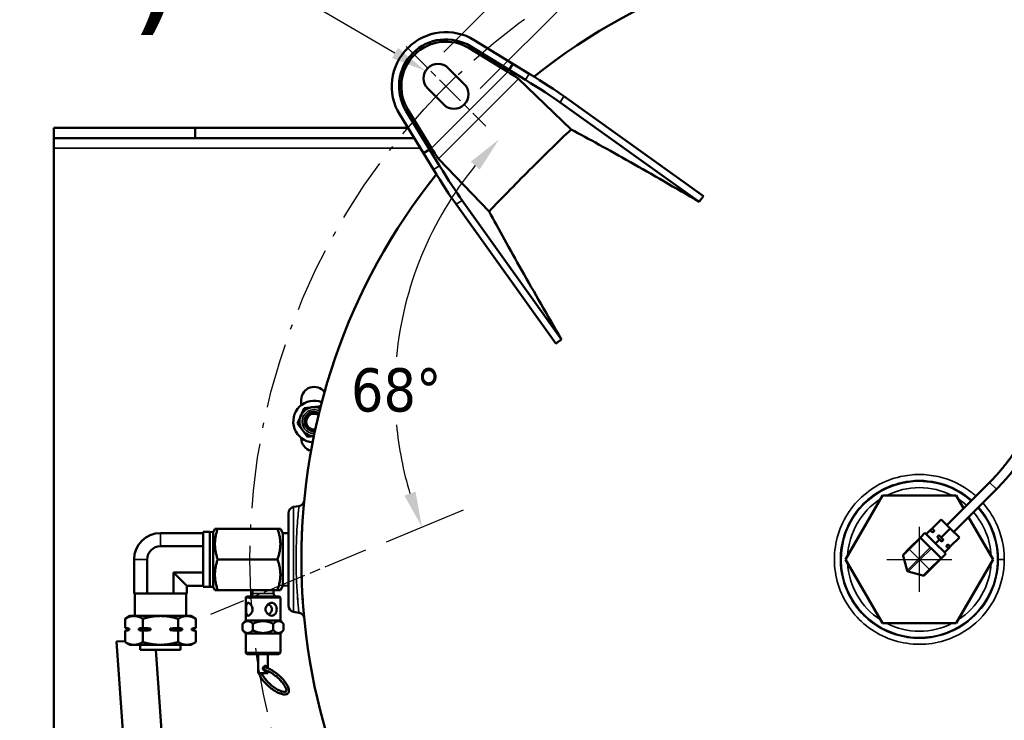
# Model space of a CAD drawing. Header units: inches. Extents: x 1 to 237, y 4 to 150.
# Tile 9 of 148: x 31 to 50, y 24 to 38. Entities that reach past the tile are written whole.
import ezdxf

# ---------------------------------------------------------------- set-up
doc = ezdxf.new("R2010")
doc.units = ezdxf.units.IN
doc.header["$LTSCALE"] = 7
doc.header["$MEASUREMENT"] = 0
doc.linetypes.add('CHAIN', pattern=[0.7087, 0.4724, -0.0591, 0.1181, -0.0591])
doc.linetypes.add('DASH_DOT', pattern=[0.37, 0.24, -0.06, 0.01, -0.06])
for name, color, linetype, lineweight in [('Centerline (ANSI)', 7, 'Continuous', 25), ('Dimension (ANSI)', 7, 'Continuous', 25), ('Sketch Geometry (ANSI)', 7, 'Continuous', 25), ('Visible (ANSI)', 7, 'Continuous', 50), ('Visible Narrow (ANSI)', 7, 'Continuous', 35)]:
    doc.layers.add(name, color=color, linetype=linetype, lineweight=lineweight)
doc.styles.add('Dimension Text', font='tahoma.ttf')
doc.styles.add('Note Text (ANSI)', font='tahoma.ttf')
doc.dimstyles.new('Default (ANSI)', dxfattribs={"dimscale": 7, "dimtxt": 0.12, "dimasz": 0.098425, "dimexe": 0.125, "dimexo": 0.0625, "dimgap": 0.031496, "dimtad": 0, "dimtih": 1, "dimtoh": 1, "dimrnd": 1e-08, "dimzin": 4, "dimdsep": 46, "dimtxsty": 'Note Text (ANSI)', "dimcen": 0.09, "dimdle": 0.393701, "dimclrd": 256, "dimclre": 256, "dimclrt": 256, "dimadec": 0, "dimazin": 1, "dimtfac": 1, "dimtofl": 0, "dimtmove": 0, "dimatfit": 3, "dimfxl": 1, "dimtolj": 1, "dimtzin": 4, "dimlwd": -1, "dimlwe": -1, "dimarcsym": 0})
doc.dimstyles.new('Dual Dimension', dxfattribs={"dimscale": 7, "dimtxt": 0.12, "dimasz": 0.098425, "dimexe": 0.125, "dimexo": 0.0625, "dimgap": 0.031496, "dimtad": 0, "dimtih": 1, "dimtoh": 1, "dimrnd": 1e-08, "dimzin": 4, "dimdsep": 46, "dimtxsty": 'Dimension Text', "dimcen": 0.09, "dimdle": 0.393701, "dimclrd": 256, "dimclre": 256, "dimclrt": 256, "dimadec": 0, "dimazin": 1, "dimtfac": 1, "dimtofl": 0, "dimtmove": 0, "dimatfit": 3, "dimfxl": 1, "dimtolj": 1, "dimtzin": 4, "dimlwd": -1, "dimlwe": -1, "dimarcsym": 0})

# ---------------------------------------------------------------- blocks, each defined once
blk = doc.blocks.new('*D11')
at = {"layer": 'Defpoints', "color": 0, "transparency": 16777216}
for p in [(38.61, 37.233), (38.915, 33.187), (45.301, 30.542), (37.822, 27.444)]:
    blk.add_point(p, dxfattribs=at)
at = {"layer": 'Dimension (ANSI)', "transparency": 16777216}
blk.add_line((38.227, 27.611), (39.723, 28.231), dxfattribs=at)
for start, end in [(140.7133, 174.5238), (185.4762, 196.7867)]:
    blk.add_arc((45.301, 30.542), 6.912, start, end, dxfattribs=at)
for points in [[(39.866, 34.996), (40.036, 34.842), (40.413, 35.429)], [(38.792, 28.584), (38.575, 28.507), (38.915, 27.897)]]:
    blk.add_solid(points, dxfattribs=at)
at = {"layer": 'Dimension (ANSI)', "transparency": 16777216, "insert": (37.539, 30.981), "char_height": 0.84, "attachment_point": 1, "style": 'Note Text (ANSI)'}
blk.add_mtext('\\A1;68°', dxfattribs=at)
blk = doc.blocks.new('*D12')
at = {"layer": 'Defpoints', "color": 0, "transparency": 16777216}
for p in [(54.601, 38.787), (42.549, 15.749)]:
    blk.add_point(p, dxfattribs=at)
at = {"layer": 'Dimension (ANSI)', "transparency": 16777216}
for p, q in [((58.296, 45.849), (54.921, 39.397)), ((59.057, 45.849), (58.296, 45.849)), ((48.575, 26.638), (48.575, 27.898)), ((47.945, 27.268), (49.205, 27.268))]:
    blk.add_line(p, q, dxfattribs=at)
blk.add_solid([(54.819, 39.45), (55.023, 39.344), (54.601, 38.787)], dxfattribs=at)
at = {"layer": 'Dimension (ANSI)', "transparency": 16777216, "insert": (63.285, 45.849), "char_height": 0.84, "attachment_point": 5, "style": 'Dimension Text'}
blk.add_mtext('\\A1;{\\H3.0x;(}\\S∅26.00^ ∅660.4 mm;{\\H3.0x;)}', dxfattribs=at)
blk = doc.blocks.new('*D13')
at = {"layer": 'Defpoints', "color": 0, "transparency": 16777216}
for p in [(48.035, 45.819), (39.029, 36.814), (39.736, 36.106)]:
    blk.add_point(p, dxfattribs=at)
at = {"layer": 'Dimension (ANSI)', "transparency": 16777216}
for p, q in [((47.061, 46.794), (46.372, 46.794)), ((47.548, 46.306), (47.061, 46.794)), ((39.339, 37.123), (48.654, 46.438)), ((40.046, 36.416), (49.361, 45.731)), ((49.229, 44.625), (49.716, 44.138))]:
    blk.add_line(p, q, dxfattribs=at)
for points in [[(47.629, 46.388), (47.467, 46.225), (48.035, 45.819)], [(49.31, 44.706), (49.148, 44.544), (48.742, 45.112)]]:
    blk.add_solid(points, dxfattribs=at)
at = {"layer": 'Dimension (ANSI)', "transparency": 16777216, "insert": (42.779, 46.794), "char_height": 0.84, "attachment_point": 5, "style": 'Dimension Text'}
blk.add_mtext('\\A1;{\\H3.0x;(}\\S1.00^ 25.4 mm;{\\H3.0x;)}', dxfattribs=at)
blk = doc.blocks.new('*D14')
at = {"layer": 'Defpoints', "color": 0, "transparency": 16777216}
for p in [(38.986, 36.758), (39.228, 36.615)]:
    blk.add_point(p, dxfattribs=at)
at = {"layer": 'Dimension (ANSI)', "transparency": 16777216}
for p, q in [((34.589, 38.945), (35.278, 38.945)), ((35.278, 38.945), (38.392, 37.108))]:
    blk.add_line(p, q, dxfattribs=at)
blk.add_solid([(38.451, 37.206), (38.334, 37.009), (38.986, 36.758)], dxfattribs=at)
at = {"layer": 'Dimension (ANSI)', "transparency": 16777216, "insert": (30.965, 38.945), "char_height": 0.84, "attachment_point": 5, "style": 'Dimension Text'}
blk.add_mtext('\\A1;{\\H3.0x;(}\\SR.28^ R7.2 mm;{\\H3.0x;)}', dxfattribs=at)

msp = doc.modelspace()

# ---------------------------------------------------------------- linework, layer by layer
at = {"layer": 'Centerline (ANSI)', "linetype": 'CHAIN', "ltscale": 0.173462}
msp.add_line((38.6096, 37.2333), (40.156, 35.6868), dxfattribs=at)
at = {"layer": 'Centerline (ANSI)', "linetype": 'CHAIN', "ltscale": 0.258527}
msp.add_line((37.8224, 27.444), (34.8116, 26.1968), dxfattribs=at)
at = {"layer": 'Sketch Geometry (ANSI)'}
msp.add_line((39.5819, 36.6591), (39.1838, 36.261), dxfattribs=at)
at = {"layer": 'Sketch Geometry (ANSI)', "linetype": 'DASH_DOT', "ltscale": 0.750886}
msp.add_circle((48.5752, 27.2676), 13, dxfattribs=at)
at = {"layer": 'Visible (ANSI)'}
for p, q in [((39.9327, 37.3574), (40.683, 36.8976)), ((39.836, 37.1996), (40.5844, 36.741)), ((39.8596, 37.238), (40.6099, 36.7782)), ((39.4274, 36.8136), (39.7364, 36.5046)), ((40.683, 36.8976), (40.6099, 36.7782)), ((40.9255, 36.5848), (40.6099, 36.7782)), ((40.9985, 36.7038), (40.6828, 36.8972)), ((40.79, 36.6033), (41.8133, 35.622)), ((39.3383, 36.1065), (39.0293, 36.4155)), ((44.3003, 34.2165), (41.6004, 36.1462)), ((44.3837, 34.3281), (41.6734, 36.2653)), ((38.6049, 35.9833), (39.0647, 35.233)), ((39.1019, 35.2585), (38.6433, 36.0069)), ((38.4855, 35.9102), (38.9453, 35.1598)), ((34.5117, 35.6504), (31.7642, 35.6504)), ((31.7642, 35.6504), (31.7642, 35.4535)), ((38.6447, 35.6504), (34.5117, 35.6504)), ((34.5117, 35.4535), (34.5117, 35.6504)), ((31.7642, 35.2567), (31.7642, 35.4535)), ((31.7642, 35.4535), (34.5117, 35.4535)), ((38.7653, 35.4535), (34.5117, 35.4535)), ((31.7642, 19.7786), (31.7642, 35.2567)), ((38.9453, 35.1598), (39.0647, 35.233)), ((39.2581, 34.9173), (39.0647, 35.233)), ((39.1391, 34.8444), (38.9456, 35.16)), ((39.2396, 35.0529), (40.2209, 34.0296)), ((41.6264, 31.5425), (39.6966, 34.2424)), ((41.5148, 31.4592), (39.5776, 34.1695)), ((36.5726, 30.2642), (36.5726, 30.3699)), ((36.7918, 30.2258), (36.6298, 30.2083)), ((36.9499, 30.243), (36.7918, 30.2258)), ((36.564, 30.0592), (36.4982, 29.9101)), ((36.6298, 30.2083), (36.564, 30.0592)), ((36.4982, 29.9101), (36.5944, 29.7786)), ((36.5944, 29.7786), (36.6906, 29.6471)), ((36.6906, 29.6471), (36.8162, 29.6607)), ((36.5726, 29.6199), (36.5726, 29.6263)), ((49.1098, 27.9352), (49.938, 28.7634)), ((47.8593, 28.5076), (47.1434, 27.2676)), ((49.2911, 28.5076), (47.8593, 28.5076)), ((49.2427, 27.8022), (50.071, 28.6305)), ((49.4343, 28.2597), (49.2911, 28.5076)), ((36.4247, 28.2859), (36.5275, 28.304)), ((36.3214, 26.3725), (36.3214, 28.1628)), ((48.9995, 28.0455), (48.8227, 27.8687)), ((49.1763, 27.8687), (48.9995, 28.0455)), ((50.007, 27.2676), (49.5316, 28.0911)), ((34.6674, 27.7786), (33.8374, 27.7786)), ((34.6674, 26.7354), (34.6674, 27.7999)), ((34.8, 27.7999), (34.6674, 27.7999)), ((34.8, 27.7999), (34.8, 26.7354)), ((34.8587, 27.7981), (34.8, 27.7999)), ((34.8587, 27.7981), (34.896, 27.8626)), ((34.8587, 27.7981), (34.8587, 26.7372)), ((34.9491, 27.8626), (34.896, 27.8626)), ((34.9491, 27.8626), (36.1131, 27.8626)), ((36.1131, 27.8626), (36.1663, 27.8626)), ((36.2144, 27.7793), (36.1663, 27.8626)), ((36.2144, 27.7793), (36.2144, 26.756)), ((36.3214, 27.7755), (36.2144, 27.7793)), ((48.5954, 27.693), (48.6838, 27.7814)), ((48.6838, 27.7814), (48.7096, 27.7556)), ((48.7873, 27.8333), (48.7096, 27.7556)), ((48.7123, 27.7529), (48.7096, 27.7556)), ((48.7123, 27.7529), (48.8836, 27.5815)), ((48.7873, 27.8333), (48.7944, 27.8404)), ((48.8133, 27.8074), (48.7873, 27.8333)), ((48.7944, 27.8404), (48.8156, 27.8616)), ((48.8156, 27.8616), (48.8227, 27.8687)), ((48.8486, 27.8427), (48.8227, 27.8687)), ((48.8391, 27.7957), (48.8603, 27.817)), ((48.9265, 27.7083), (48.9477, 27.7295)), ((49.1763, 27.8687), (48.9995, 27.6919)), ((49.353, 27.6919), (49.1763, 27.8687)), ((48.5954, 27.693), (48.3726, 27.4702)), ((48.5954, 27.693), (48.606, 27.6824)), ((48.6967, 27.5917), (48.606, 27.6824)), ((48.7873, 27.501), (48.6967, 27.5917)), ((48.8863, 27.5788), (48.8836, 27.5815)), ((48.9641, 27.6566), (48.8863, 27.5788)), ((48.889, 27.5761), (48.8863, 27.5788)), ((48.889, 27.5761), (49.0604, 27.4047)), ((48.9641, 27.6566), (48.9382, 27.6825)), ((48.9901, 27.6306), (48.9641, 27.6566)), ((48.9995, 27.6919), (48.9735, 27.7178)), ((49.0254, 27.666), (48.9995, 27.6919)), ((49.0158, 27.619), (49.0371, 27.6402)), ((49.1033, 27.5315), (49.1245, 27.5527)), ((49.1763, 27.5151), (49.1503, 27.5411)), ((49.353, 27.6919), (49.1763, 27.5151)), ((34.6674, 27.5231), (33.8374, 27.5231)), ((48.3726, 27.4702), (48.2679, 27.3655)), ((48.7873, 27.501), (48.8086, 27.4798)), ((48.8992, 27.3891), (48.8086, 27.4798)), ((48.9899, 27.2984), (48.8992, 27.3891)), ((49.0005, 27.2878), (49.0889, 27.3762)), ((49.0631, 27.402), (49.0604, 27.4047)), ((49.1409, 27.4798), (49.0631, 27.402)), ((49.0631, 27.402), (49.0889, 27.3762)), ((49.1409, 27.4798), (49.115, 27.5057)), ((49.148, 27.4869), (49.1409, 27.4798)), ((49.148, 27.4869), (49.1692, 27.5081)), ((49.1763, 27.5151), (49.1692, 27.5081)), ((33.3265, 27.2676), (33.3265, 26.6036)), ((33.5819, 27.2676), (33.5819, 26.6036)), ((34.9491, 27.2676), (36.1131, 27.2676)), ((47.1434, 27.2676), (47.8593, 26.0276)), ((48.2601, 27.3365), (48.3368, 27.0505)), ((49.0005, 27.2878), (48.7778, 27.0651)), ((48.9899, 27.2984), (49.0005, 27.2878)), ((49.2911, 26.0276), (50.007, 27.2676)), ((34.0929, 27.0122), (34.3484, 26.7567)), ((34.0929, 27.0122), (34.0929, 26.6036)), ((34.6674, 27.0122), (34.0929, 27.0122)), ((48.358, 27.0292), (48.6441, 26.9526)), ((48.7778, 27.0651), (48.6731, 26.9603)), ((33.3378, 26.6036), (33.3265, 26.6036)), ((33.3374, 26.1676), (33.3374, 26.6036)), ((33.3378, 26.6036), (33.5706, 26.6036)), ((33.5819, 26.6036), (33.5706, 26.6036)), ((33.6046, 26.6036), (33.5819, 26.6036)), ((33.6046, 26.6036), (34.0702, 26.6036)), ((34.0929, 26.6036), (34.0702, 26.6036)), ((34.1042, 26.6036), (34.0929, 26.6036)), ((34.1042, 26.6036), (34.337, 26.6036)), ((34.3484, 26.6036), (34.337, 26.6036)), ((34.3374, 26.1676), (34.3374, 26.6036)), ((34.3484, 26.7567), (34.3484, 26.6036)), ((34.6674, 26.7567), (34.3484, 26.7567)), ((34.8, 26.7354), (34.6674, 26.7354)), ((34.8587, 26.7372), (34.8, 26.7354)), ((34.8587, 26.7372), (34.896, 26.6726)), ((34.896, 26.6726), (34.9491, 26.6726)), ((34.9491, 26.6726), (36.1131, 26.6726)), ((35.6286, 26.6076), (35.6286, 26.6726)), ((36.0336, 26.6076), (36.0336, 26.6726)), ((36.1663, 26.6726), (36.1131, 26.6726)), ((36.2144, 26.756), (36.1663, 26.6726)), ((36.3214, 26.7598), (36.2144, 26.756)), ((35.4961, 26.5176), (35.4961, 26.0776)), ((36.1361, 26.5476), (35.5261, 26.5476)), ((36.1661, 26.5176), (36.1661, 26.0776)), ((36.4247, 26.2494), (36.5275, 26.2313)), ((33.2439, 26.1676), (33.1521, 26.1146)), ((33.1521, 25.9357), (33.1521, 26.1146)), ((33.3234, 26.1676), (33.2439, 26.1676)), ((33.8374, 26.1676), (33.3234, 26.1676)), ((33.4948, 25.9357), (33.4948, 26.1146)), ((34.3514, 26.1676), (33.8374, 26.1676)), ((34.1801, 25.9357), (34.1801, 26.1146)), ((34.4309, 26.1676), (34.3514, 26.1676)), ((34.4309, 26.1676), (34.5227, 26.1146)), ((34.5227, 25.9357), (34.5227, 26.1146)), ((35.4961, 26.0776), (35.4339, 26.0154)), ((35.4339, 26.0154), (35.4339, 25.8899)), ((35.4961, 26.0776), (36.1661, 26.0776)), ((35.6325, 26.0154), (35.6325, 25.8899)), ((36.0297, 26.0154), (36.0297, 25.8899)), ((36.1661, 26.0776), (36.2283, 26.0154)), ((36.2283, 26.0154), (36.2283, 25.8899)), ((47.8593, 26.0276), (49.2911, 26.0276)), ((33.2142, 25.9248), (33.1521, 25.9357)), ((33.2142, 25.8916), (33.1521, 25.8806)), ((33.1521, 25.6607), (33.1521, 25.8806)), ((33.2142, 25.9248), (33.2284, 25.9248)), ((33.2142, 25.9248), (33.2142, 25.8916)), ((33.2142, 25.8916), (33.2284, 25.8916)), ((33.2284, 25.9248), (33.2284, 25.8916)), ((33.4184, 25.9248), (33.6474, 25.9248)), ((33.4184, 25.8916), (33.4184, 25.9248)), ((33.4184, 25.8916), (33.6474, 25.8916)), ((33.4948, 25.6607), (33.4948, 25.8806)), ((33.6474, 25.9248), (33.6474, 25.8916)), ((34.0274, 25.9248), (34.2564, 25.9248)), ((34.0274, 25.8916), (34.0274, 25.9248)), ((34.0274, 25.8916), (34.2564, 25.8916)), ((34.1801, 25.6607), (34.1801, 25.8806)), ((34.2564, 25.9248), (34.2564, 25.8916)), ((34.4464, 25.9248), (34.4606, 25.9248)), ((34.4464, 25.8916), (34.4464, 25.9248)), ((34.4464, 25.8916), (34.4606, 25.8916)), ((34.4606, 25.9248), (34.5227, 25.9357)), ((34.4606, 25.9248), (34.4606, 25.8916)), ((34.4606, 25.8916), (34.5227, 25.8806)), ((34.5227, 25.6607), (34.5227, 25.8806)), ((35.4961, 25.8276), (35.4339, 25.8899)), ((35.4961, 25.8276), (36.1661, 25.8276)), ((35.4961, 25.8276), (35.4961, 25.4576)), ((36.1661, 25.8276), (36.2283, 25.8899)), ((36.1661, 25.8276), (36.1661, 25.4576)), ((33.1521, 25.6808), (32.9861, 25.6692)), ((33.6498, 16.1784), (32.9861, 25.6692)), ((33.2439, 25.6076), (33.1521, 25.6607)), ((34.4309, 25.6076), (34.5227, 25.6607)), ((33.2439, 25.6076), (33.3234, 25.6076)), ((33.3234, 25.6076), (33.8374, 25.6076)), ((33.4454, 25.6076), (33.4454, 25.5116)), ((34.2294, 25.5116), (33.4454, 25.5116)), ((34.3979, 16.2307), (33.7489, 25.5116)), ((33.8374, 25.6076), (34.3514, 25.6076)), ((34.2294, 25.6076), (34.2294, 25.5116)), ((34.3514, 25.6076), (34.4309, 25.6076)), ((35.5261, 25.4276), (36.1361, 25.4276)), ((35.7376, 25.4276), (35.7376, 25.0576)), ((35.9246, 25.4276), (35.9246, 25.1513)), ((35.7376, 25.0576), (35.9246, 25.0576)), ((35.9246, 25.0969), (35.9246, 25.0576))]:
    msp.add_line(p, q, dxfattribs=at)
for centre, radius, start, end in [((48.5752, 27.2676), 12, 51.40992, 128.59008), ((39.3828, 36.46), 1.0524, 58.5, 211.5), ((39.3828, 36.46), 0.9124, 58.5, 211.5), ((39.3828, 36.46), 0.8673, 58.5, 211.5), ((39.2283, 36.6145), 0.2815, 45, 225), ((39.5373, 36.3055), 0.2815, 225, 45), ((48.5752, 27.2676), 12, 141.40992, 218.59008), ((36.8226, 30.3699), 0.25, 36.39255, 180), ((36.8222, 29.9452), 0.405, 68.52386, 265.80782), ((36.8222, 29.9452), 0.2823, 65.44111, 268.89057), ((36.8222, 29.9452), 0.19, 60.16636, 274.16532), ((36.8222, 29.9452), 0.1875, 59.94519, 274.38649), ((36.8222, 29.9452), 0.1537, 56.18156, 278.15012), ((36.8226, 29.6199), 0.25, 180, 255.99507), ((36.4464, 28.1628), 0.125, 100, 180), ((33.8374, 27.2676), 0.511, 90, 180), ((33.8374, 27.2676), 0.2555, 90, 180), ((48.2891, 27.3443), 0.03, 135, 195), ((48.3658, 27.0582), 0.03, 195, 255), ((48.6519, 26.9816), 0.03, 255, 315), ((35.5686, 26.6076), 0.06, 270, 0), ((36.0936, 26.6076), 0.06, 180, 270), ((35.5261, 26.5176), 0.03, 90, 180), ((36.1361, 26.5176), 0.03, 0, 90), ((36.4464, 26.3725), 0.125, 180, 260), ((35.5261, 25.4576), 0.03, 180, 270), ((36.1361, 25.4576), 0.03, 270, 0)]:
    msp.add_arc(centre, radius, start, end, dxfattribs=at)
for centre, major_axis, ratio, start_param, end_param in [((40.5749, 36.7314), (0.2193, -0.1342), 0.0509521, 0.228921, 1.5585307), ((40.8982, 36.5401), (-0.8526, 0.5225), 0.052336, 3.7774311, 4.712389), ((40.9711, 36.6592), (0.8526, -0.5225), 0.052336, 0.6358384, 1.5707963), ((39.1114, 35.268), (0.1342, -0.2193), 0.0509521, 4.7246546, 6.0542643), ((39.1837, 34.8717), (-0.5225, 0.8526), 0.052336, 1.5707963, 2.5057542), ((39.3027, 34.9447), (0.5225, -0.8526), 0.052336, 4.712389, 5.6473469), ((35.8311, 26.2976), (0.1083, 0.1083), 0.5773503, 6.0213859, 6.2700202), ((35.8311, 26.2976), (-0.1083, 0.1083), 0.5773503, 3.1547578, 3.403392), ((35.8311, 26.2976), (-0.1708, 0), 0.7320508, 2.3561945, 3.9269908)]:
    msp.add_ellipse(centre, major_axis=major_axis, ratio=ratio, start_param=start_param, end_param=end_param, dxfattribs=at)
for points, knots in [([(41.8133, 35.622), (41.6895, 35.5041), (41.5661, 35.3851), (41.2973, 35.1232), (41.1519, 34.9796), (40.8632, 34.691), (40.7197, 34.5456), (40.4577, 34.2768), (40.3388, 34.1533), (40.2209, 34.0296)], [-5.7280764, -5.7280764, -5.7280764, -5.7280764, -4.4193554, -4.4193554, -2.8640387, -2.8640387, -1.308722, -1.308722, -0.000001, -0.000001, -0.000001, -0.000001]), ([(44.3003, 34.2165), (43.8365, 34.4872), (43.3848, 34.7477), (42.5419, 35.2249), (42.1539, 35.4399), (41.8133, 35.622)], [-8.8427152, -8.8427152, -8.8427152, -8.8427152, -4.4179407, -4.4179407, -0.000001, -0.000001, -0.000001, -0.000001]), ([(44.3837, 34.3281), (44.3697, 34.3095), (44.3558, 34.2909), (44.328, 34.2537), (44.3142, 34.2351), (44.3003, 34.2165)], [-0.35928768, -0.35928768, -0.35928768, -0.35928768, -0.17964434, -0.17964434, -0.000001, -0.000001, -0.000001, -0.000001]), ([(40.2209, 34.0296), (40.403, 33.689), (40.618, 33.301), (41.0952, 32.4581), (41.3557, 32.0064), (41.6264, 31.5425)], [0.000001, 0.000001, 0.000001, 0.000001, 4.417935, 4.417935, 8.8427152, 8.8427152, 8.8427152, 8.8427152]), ([(41.6264, 31.5425), (41.6077, 31.5287), (41.5891, 31.5148), (41.5519, 31.487), (41.5333, 31.4731), (41.5148, 31.4592)], [0.000001, 0.000001, 0.000001, 0.000001, 0.17964434, 0.17964434, 0.35928768, 0.35928768, 0.35928768, 0.35928768]), ([(49.938, 28.7634), (49.99, 28.8154), (50.0405, 28.8688), (50.1385, 28.9784), (50.186, 29.0346), (50.2777, 29.1495), (50.3219, 29.2082), (50.407, 29.3281), (50.4479, 29.3892), (50.5262, 29.5136), (50.5635, 29.5768), (50.5991, 29.6411)], [5.49316687, 5.49316687, 5.49316687, 5.49316687, 5.54961691, 5.54961691, 5.60606694, 5.60606694, 5.66251698, 5.66251698, 5.71896701, 5.71896701, 5.77541705, 5.77541705, 5.77541705, 5.77541705]), ([(50.071, 28.6305), (50.1254, 28.6849), (50.1784, 28.7409), (50.281, 28.8557), (50.3307, 28.9146), (50.4268, 29.035), (50.4732, 29.0965), (50.5623, 29.2221), (50.6052, 29.2861), (50.6872, 29.4164), (50.7263, 29.4827), (50.7636, 29.55)], [5.49316687, 5.49316687, 5.49316687, 5.49316687, 5.54961691, 5.54961691, 5.60606694, 5.60606694, 5.66251698, 5.66251698, 5.71896701, 5.71896701, 5.77541705, 5.77541705, 5.77541705, 5.77541705]), ([(36.5275, 28.3039), (36.5405, 28.3062), (36.5532, 28.3107), (36.5766, 28.3232), (36.5875, 28.3315), (36.6055, 28.3507), (36.613, 28.3618), (36.6215, 28.3797), (36.6239, 28.3859), (36.6267, 28.3956), (36.6276, 28.3988), (36.6287, 28.4043), (36.6291, 28.4065), (36.6296, 28.41), (36.6298, 28.4113), (36.6299, 28.4128), (36.63, 28.413), (36.63, 28.4135), (36.6301, 28.4137), (36.6301, 28.4142), (36.6301, 28.4144), (36.6301, 28.4146), (36.6302, 28.4147), (36.6302, 28.4149), (36.6302, 28.4149), (36.6302, 28.4149), (36.6302, 28.4149), (36.6302, 28.4149), (36.6302, 28.4149), (36.6302, 28.4149)], [0, 0, 0, 0, 0.10048876, 0.10048876, 0.20193728, 0.20193728, 0.30162951, 0.30162951, 0.35243979, 0.35243979, 0.37817293, 0.37817293, 0.3950585, 0.3950585, 0.40497243, 0.40497243, 0.40710544, 0.40710544, 0.40963063, 0.40963063, 0.41470942, 0.41470942, 0.41967799, 0.41967799, 0.43457463, 0.43457463, 0.44389379, 0.44389379, 0.45468315, 0.45468315, 0.45468315, 0.45468315]), ([(36.5904, 27.8707), (36.5875, 27.8126), (36.5848, 27.7513), (36.5803, 27.623), (36.5785, 27.555), (36.5772, 27.4858)], [0.4430813, 0.4430813, 0.4430813, 0.4430813, 0.9606485, 0.9606485, 1.4942863, 1.4942863, 1.4942863, 1.4942863]), ([(48.8391, 27.7957), (48.8388, 27.7955), (48.8385, 27.7953), (48.8377, 27.7949), (48.8372, 27.7948), (48.8351, 27.7945), (48.8331, 27.7949), (48.8248, 27.7976), (48.8182, 27.8025), (48.8133, 27.8074)], [-0.148071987, -0.148071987, -0.148071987, -0.148071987, -0.145341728, -0.145341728, -0.141775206, -0.141775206, -0.127764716, -0.127764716, -0.067107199, -0.067107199, -0.067107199, -0.067107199]), ([(48.8486, 27.8427), (48.8535, 27.8379), (48.8584, 27.8312), (48.8611, 27.8229), (48.8616, 27.821), (48.8613, 27.8188), (48.8611, 27.8183), (48.8608, 27.8176), (48.8605, 27.8172), (48.8603, 27.817)], [-0.229036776, -0.229036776, -0.229036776, -0.229036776, -0.168379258, -0.168379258, -0.154368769, -0.154368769, -0.150802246, -0.150802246, -0.148071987, -0.148071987, -0.148071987, -0.148071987]), ([(48.9477, 27.7295), (48.948, 27.7298), (48.9484, 27.73), (48.9491, 27.7303), (48.9496, 27.7305), (48.9518, 27.7308), (48.9537, 27.7303), (48.962, 27.7277), (48.9687, 27.7227), (48.9735, 27.7178)], [-0.148071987, -0.148071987, -0.148071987, -0.148071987, -0.145341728, -0.145341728, -0.141775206, -0.141775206, -0.127764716, -0.127764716, -0.067107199, -0.067107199, -0.067107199, -0.067107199]), ([(48.9382, 27.6825), (48.9333, 27.6874), (48.9284, 27.694), (48.9257, 27.7023), (48.9253, 27.7043), (48.9256, 27.7064), (48.9257, 27.7069), (48.926, 27.7077), (48.9263, 27.708), (48.9265, 27.7083)], [-0.229036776, -0.229036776, -0.229036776, -0.229036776, -0.168379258, -0.168379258, -0.154368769, -0.154368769, -0.150802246, -0.150802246, -0.148071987, -0.148071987, -0.148071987, -0.148071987]), ([(49.0158, 27.619), (49.0156, 27.6187), (49.0152, 27.6185), (49.0145, 27.6181), (49.014, 27.618), (49.0118, 27.6177), (49.0099, 27.6181), (49.0016, 27.6208), (48.9949, 27.6257), (48.9901, 27.6306)], [-0.148071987, -0.148071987, -0.148071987, -0.148071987, -0.145341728, -0.145341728, -0.141775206, -0.141775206, -0.127764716, -0.127764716, -0.067107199, -0.067107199, -0.067107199, -0.067107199]), ([(49.0254, 27.666), (49.0294, 27.662), (49.0335, 27.6565), (49.037, 27.649), (49.0382, 27.6461), (49.0382, 27.6427), (49.0381, 27.642), (49.0377, 27.641), (49.0374, 27.6405), (49.0371, 27.6402)], [0.067107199, 0.067107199, 0.067107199, 0.067107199, 0.116879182, 0.116879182, 0.139434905, 0.139434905, 0.14445325, 0.14445325, 0.147883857, 0.147883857, 0.147883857, 0.147883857]), ([(49.1245, 27.5527), (49.1248, 27.553), (49.1253, 27.5533), (49.1263, 27.5537), (49.127, 27.5538), (49.1304, 27.5539), (49.1333, 27.5527), (49.1408, 27.5491), (49.1463, 27.5451), (49.1503, 27.5411)], [0.148071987, 0.148071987, 0.148071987, 0.148071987, 0.151502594, 0.151502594, 0.156520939, 0.156520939, 0.179076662, 0.179076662, 0.228848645, 0.228848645, 0.228848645, 0.228848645]), ([(49.115, 27.5057), (49.1101, 27.5106), (49.1052, 27.5173), (49.1025, 27.5256), (49.102, 27.5275), (49.1023, 27.5296), (49.1025, 27.5302), (49.1028, 27.5309), (49.1031, 27.5313), (49.1033, 27.5315)], [-0.229036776, -0.229036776, -0.229036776, -0.229036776, -0.168379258, -0.168379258, -0.154368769, -0.154368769, -0.150802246, -0.150802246, -0.148071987, -0.148071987, -0.148071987, -0.148071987]), ([(36.5767, 27.0821), (36.5772, 27.0447), (36.578, 27.0076), (36.5798, 26.9312), (36.581, 26.8917), (36.5824, 26.853)], [2.52066235, 2.52066235, 2.52066235, 2.52066235, 2.80828307, 2.80828307, 3.1235736, 3.1235736, 3.1235736, 3.1235736]), ([(35.4995, 26.2976), (35.4995, 26.3135), (35.4999, 26.3303), (35.5022, 26.3611), (35.5042, 26.375), (35.51, 26.397), (35.5142, 26.4066), (35.5257, 26.4194), (35.5331, 26.4226), (35.5489, 26.4226), (35.5584, 26.4194), (35.5776, 26.4066), (35.5874, 26.397), (35.6036, 26.375), (35.6112, 26.3611), (35.6217, 26.3303), (35.6245, 26.3135), (35.6245, 26.2976), (35.6245, 26.2818), (35.6217, 26.265), (35.6112, 26.2342), (35.6036, 26.2203), (35.5874, 26.1983), (35.5776, 26.1887), (35.5584, 26.1758), (35.5489, 26.1726), (35.5331, 26.1726), (35.5257, 26.1758), (35.5142, 26.1887), (35.51, 26.1983), (35.5042, 26.2203), (35.5022, 26.2342), (35.4999, 26.265), (35.4995, 26.2818), (35.4995, 26.2976)], [-0.967006, -0.967006, -0.967006, -0.967006, -0.846085, -0.846085, -0.7251639, -0.7251639, -0.6043335, -0.6043335, -0.483503, -0.483503, -0.3626726, -0.3626726, -0.2418421, -0.2418421, -0.1209211, -0.1209211, 0, 0, 0, 0.1209211, 0.1209211, 0.2418421, 0.2418421, 0.3626726, 0.3626726, 0.483503, 0.483503, 0.6043335, 0.6043335, 0.7251639, 0.7251639, 0.846085, 0.846085, 0.967006, 0.967006, 0.967006, 0.967006]), ([(35.8783, 26.2976), (35.8783, 26.3135), (35.8817, 26.3303), (35.8951, 26.3611), (35.9051, 26.375), (35.9272, 26.397), (35.9408, 26.4066), (35.9697, 26.4194), (35.9849, 26.4226), (36.0124, 26.4226), (36.0263, 26.4194), (36.0507, 26.4066), (36.0612, 26.397), (36.0773, 26.375), (36.0839, 26.3611), (36.0927, 26.3303), (36.0948, 26.3135), (36.0948, 26.2818), (36.0927, 26.265), (36.0839, 26.2342), (36.0773, 26.2203), (36.0612, 26.1983), (36.0507, 26.1887), (36.0263, 26.1758), (36.0124, 26.1726), (35.9849, 26.1726), (35.9697, 26.1758), (35.9408, 26.1887), (35.9272, 26.1983), (35.9051, 26.2203), (35.8951, 26.2342), (35.8817, 26.265), (35.8783, 26.2818), (35.8783, 26.2976)], [-1.9340121, -1.9340121, -1.9340121, -1.9340121, -1.813091, -1.813091, -1.6921699, -1.6921699, -1.5713395, -1.5713395, -1.4505091, -1.4505091, -1.3296786, -1.3296786, -1.2088482, -1.2088482, -1.0879271, -1.0879271, -0.967006, -0.967006, -0.846085, -0.846085, -0.7251639, -0.7251639, -0.6043335, -0.6043335, -0.483503, -0.483503, -0.3626726, -0.3626726, -0.2418421, -0.2418421, -0.1209211, -0.1209211, 0, 0, 0, 0]), ([(36.6302, 26.1206), (36.6296, 26.1263), (36.6286, 26.132), (36.6241, 26.1504), (36.6188, 26.1628), (36.6049, 26.1853), (36.5961, 26.1957), (36.5756, 26.2128), (36.5637, 26.2197), (36.5436, 26.2276), (36.5356, 26.2299), (36.5275, 26.2313)], [0, 0, 0, 0, 0.04381313, 0.04381313, 0.14424862, 0.14424862, 0.24560152, 0.24560152, 0.34752655, 0.34752655, 0.41034011, 0.41034011, 0.41034011, 0.41034011]), ([(36.6273, 26.1503), (36.6282, 26.1405), (36.6289, 26.133), (36.6299, 26.1231), (36.6299, 26.1231), (36.6302, 26.1206)], [0, 0, 0, 0, 0.33221718, 0.33221718, 0.66883701, 0.66883701, 0.66883701, 0.66883701]), ([(36.6286, 26.1367), (36.6291, 26.1313), (36.6295, 26.1272), (36.6299, 26.1232), (36.63, 26.1221), (36.6301, 26.1212), (36.6301, 26.1209), (36.6301, 26.1207), (36.6302, 26.1206), (36.6302, 26.1206), (36.6302, 26.1206), (36.6302, 26.1206), (36.6302, 26.1206), (36.6302, 26.1206), (36.6302, 26.1206), (36.6302, 26.1206), (36.6302, 26.1206), (36.6302, 26.1206), (36.6302, 26.1206), (36.6302, 26.1206), (36.6302, 26.1206), (36.6302, 26.1206), (36.6302, 26.1206), (36.6302, 26.1206)], [0, 0, 0, 0, 0.2463492, 0.2463492, 0.37030381, 0.37030381, 0.43236504, 0.43236504, 0.46339805, 0.46339805, 0.47891072, 0.47891072, 0.48666451, 0.48666451, 0.49248417, 0.49248417, 0.49393908, 0.49393908, 0.49430281, 0.49430281, 0.49439374, 0.49439374, 0.49440511, 0.49440511, 0.49440511, 0.49440511]), ([(35.7505, 25.0576), (35.7533, 25.0469), (35.7572, 25.0357), (35.7731, 24.9984), (35.7893, 24.9708), (35.8292, 24.9151), (35.8526, 24.8872), (35.8991, 24.8385), (35.9212, 24.8174), (35.9443, 24.7975)], [5.1857983, 5.1857983, 5.1857983, 5.1857983, 5.3397515, 5.3397515, 5.68736, 5.68736, 6.0209296, 6.0209296, 6.2831853, 6.2831853, 6.2831853, 6.2831853]), ([(35.8027, 25.0576), (35.8038, 25.0545), (35.8051, 25.0512), (35.8136, 25.0302), (35.8243, 25.0102), (35.8529, 24.9667), (35.871, 24.9431), (35.913, 24.8954), (35.9368, 24.8713), (35.9671, 24.8439), (35.972, 24.8396), (35.977, 24.8353)], [5.2626227, 5.2626227, 5.2626227, 5.2626227, 5.318561, 5.318561, 5.6089569, 5.6089569, 5.9130776, 5.9130776, 6.2236479, 6.2236479, 6.2831853, 6.2831853, 6.2831853, 6.2831853]), ([(35.8273, 25.1476), (35.8273, 25.1541), (35.8289, 25.1608), (35.8348, 25.1731), (35.8391, 25.1786), (35.8484, 25.1874), (35.8542, 25.1912), (35.8661, 25.1963), (35.8723, 25.1976), (35.8834, 25.1976), (35.8889, 25.1963), (35.8983, 25.1912), (35.9021, 25.1874), (35.9079, 25.1786), (35.9102, 25.1731), (35.9126, 25.1633), (35.9132, 25.1594), (35.9136, 25.1555)], [-0.78374144, -0.78374144, -0.78374144, -0.78374144, -0.73466634, -0.73466634, -0.68559125, -0.68559125, -0.63669867, -0.63669867, -0.58780608, -0.58780608, -0.53891349, -0.53891349, -0.4900209, -0.4900209, -0.44094581, -0.44094581, -0.41153211, -0.41153211, -0.41153211, -0.41153211]), ([(35.9007, 25.1069), (35.8986, 25.1048), (35.8962, 25.103), (35.8889, 25.099), (35.8834, 25.0976), (35.8723, 25.0976), (35.8661, 25.099), (35.8542, 25.1041), (35.8484, 25.1079), (35.8391, 25.1167), (35.8348, 25.1222), (35.8289, 25.1345), (35.8273, 25.1412), (35.8273, 25.1476)], [-0.27231731, -0.27231731, -0.27231731, -0.27231731, -0.24482795, -0.24482795, -0.19593536, -0.19593536, -0.14704277, -0.14704277, -0.09815018, -0.09815018, -0.04907509, -0.04907509, 0, 0, 0, 0]), ([(35.9443, 24.7975), (35.973, 24.7726), (36.0032, 24.7493), (36.0638, 24.7084), (36.094, 24.6908), (36.1524, 24.6628), (36.1803, 24.6525), (36.2326, 24.6409), (36.2568, 24.6397), (36.2961, 24.6507), (36.3122, 24.6616), (36.3292, 24.6894), (36.3327, 24.7036), (36.3336, 24.7384), (36.3286, 24.7599), (36.3096, 24.8084), (36.2942, 24.8358), (36.2557, 24.8914), (36.2329, 24.9194), (36.1822, 24.9738), (36.1543, 25.0003), (36.0961, 25.0495), (36.0657, 25.0722), (36.0052, 25.1119), (35.9751, 25.1288), (35.9172, 25.1553), (35.8897, 25.1647), (35.8543, 25.1712), (35.8445, 25.1723), (35.835, 25.1726)], [0, 0, 0, 0, 0.3272434, 0.3272434, 0.656105, 0.656105, 0.9913954, 0.9913954, 1.3410873, 1.3410873, 1.6286301, 1.6286301, 1.8534967, 1.8534967, 2.1644151, 2.1644151, 2.5135389, 2.5135389, 2.847991, 2.847991, 3.1765187, 3.1765187, 3.5037793, 3.5037793, 3.8330374, 3.8330374, 4.1694824, 4.1694824, 4.3059016, 4.3059016, 4.3059016, 4.3059016]), ([(35.977, 24.8353), (36.0031, 24.8127), (36.0304, 24.7915), (36.0847, 24.7544), (36.1116, 24.7384), (36.1616, 24.7134), (36.1848, 24.7042), (36.2242, 24.6932), (36.2405, 24.6913), (36.264, 24.6926), (36.271, 24.6955), (36.2787, 24.7016), (36.2809, 24.7049), (36.284, 24.7204), (36.2831, 24.734), (36.2729, 24.767), (36.2645, 24.7854), (36.2406, 24.8264), (36.2247, 24.8492), (36.1866, 24.8962), (36.1643, 24.9205), (36.1156, 24.9677), (36.0892, 24.9906), (36.0353, 25.0323), (36.0078, 25.0512), (35.9548, 25.0827), (35.9294, 25.0955), (35.8838, 25.1137), (35.8636, 25.1193), (35.8429, 25.1221), (35.8388, 25.1224), (35.8351, 25.1226)], [0, 0, 0, 0, 0.3126856, 0.3126856, 0.623899, 0.623899, 0.9295364, 0.9295364, 1.222044, 1.222044, 1.5021206, 1.5021206, 1.771416, 1.771416, 2.0888066, 2.0888066, 2.3737175, 2.3737175, 2.674384, 2.674384, 2.983519, 2.983519, 3.2958456, 3.2958456, 3.6081896, 3.6081896, 3.9173351, 3.9173351, 4.2176706, 4.2176706, 4.2960768, 4.2960768, 4.2960768, 4.2960768])]:
    msp.add_open_spline(points, degree=3, knots=knots, dxfattribs=at)
for points in [[(36.628, 28.3922), (36.6271, 28.3824), (36.6259, 28.3697), (36.6245, 28.3539)], [(36.6146, 28.2391), (36.6143, 28.2349), (36.6139, 28.2306), (36.6136, 28.2263)], [(36.5818, 27.6665), (36.5816, 27.6584), (36.5813, 27.6502), (36.581, 27.6421)], [(36.5772, 27.0484), (36.5773, 27.0424), (36.5774, 27.0364), (36.5776, 27.0305)], [(36.597, 26.5443), (36.6021, 26.4605), (36.6075, 26.3857), (36.6124, 26.324)], [(36.6118, 26.3308), (36.6119, 26.33), (36.612, 26.3292), (36.612, 26.3285)]]:
    msp.add_open_spline(points, degree=3, dxfattribs=at)
for points, weights in [([(34.9491, 27.2676), (34.8499, 27.5651), (34.9491, 27.8626)], [2.75975566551, 3.18669135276, 2.75975566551]), ([(36.1131, 27.2676), (36.2123, 27.5651), (36.1131, 27.8626)], [2.69788361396, 3.11524766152, 2.69788361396]), ([(34.9491, 26.6726), (34.8499, 26.9701), (34.9491, 27.2676)], [2.75975566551, 3.18669135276, 2.75975566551]), ([(36.1131, 26.6726), (36.2123, 26.9701), (36.1131, 27.2676)], [2.69788361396, 3.11524766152, 2.69788361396]), ([(33.3234, 26.1676), (33.2439, 26.1676), (33.1521, 26.1146)], [1, 1.07908713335, 1.08082679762]), ([(33.4948, 26.1146), (33.4029, 26.1676), (33.3234, 26.1676)], [1.08082679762, 1.07908713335, 1]), ([(33.8374, 26.1676), (33.6784, 26.1676), (33.4948, 26.1146)], [1, 1.07908713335, 1.08082679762]), ([(34.1801, 26.1146), (33.9964, 26.1676), (33.8374, 26.1676)], [1.08082679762, 1.07908713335, 1]), ([(34.3514, 26.1676), (34.2719, 26.1676), (34.1801, 26.1146)], [1, 1.07908713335, 1.08082679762]), ([(34.5227, 26.1146), (34.4309, 26.1676), (34.3514, 26.1676)], [1.08082679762, 1.07908713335, 1]), ([(35.4339, 26.0154), (35.5332, 26.1147), (35.6325, 26.0154)], [1.35649527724, 1.56634582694, 1.35649527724]), ([(35.6325, 26.0154), (35.8311, 26.1147), (36.0297, 26.0154)], [1.35649527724, 1.56634582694, 1.35649527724]), ([(36.0297, 26.0154), (36.129, 26.1147), (36.2283, 26.0154)], [1.35649527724, 1.56634582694, 1.35649527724]), ([(33.1521, 25.9357), (33.1921, 25.9287), (33.2284, 25.9248)], [1.00845067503, 1.01112012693, 1]), ([(33.2284, 25.8916), (33.1921, 25.8877), (33.1521, 25.8806)], [1, 1.01112012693, 1.00845067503]), ([(33.4184, 25.9248), (33.4548, 25.9287), (33.4948, 25.9357)], [1, 1.01112012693, 1.00845067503]), ([(33.4948, 25.8806), (33.4548, 25.8877), (33.4184, 25.8916)], [1.00845067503, 1.01112012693, 1]), ([(33.4948, 25.9357), (33.5747, 25.9287), (33.6474, 25.9248)], [1.00845067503, 1.01112012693, 1]), ([(33.6474, 25.8916), (33.5747, 25.8877), (33.4948, 25.8806)], [1, 1.01112012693, 1.00845067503]), ([(34.0274, 25.9248), (34.1001, 25.9287), (34.1801, 25.9357)], [1, 1.01112012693, 1.00845067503]), ([(34.1801, 25.8806), (34.1001, 25.8877), (34.0274, 25.8916)], [1.00845067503, 1.01112012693, 1]), ([(34.1801, 25.9357), (34.22, 25.9287), (34.2564, 25.9248)], [1.00845067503, 1.01112012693, 1]), ([(34.2564, 25.8916), (34.22, 25.8877), (34.1801, 25.8806)], [1, 1.01112012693, 1.00845067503]), ([(34.4464, 25.9248), (34.4828, 25.9287), (34.5227, 25.9357)], [1, 1.01112012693, 1.00845067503]), ([(34.5227, 25.8806), (34.4828, 25.8877), (34.4464, 25.8916)], [1.00845067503, 1.01112012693, 1]), ([(35.4339, 25.8899), (35.5332, 25.7906), (35.6325, 25.8899)], [1.29460609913, 1.49488235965, 1.29460609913]), ([(35.6325, 25.8899), (35.8311, 25.7906), (36.0297, 25.8899)], [1.29460609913, 1.49488235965, 1.29460609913]), ([(36.0297, 25.8899), (36.129, 25.7906), (36.2283, 25.8899)], [1.29460609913, 1.49488235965, 1.29460609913]), ([(33.1521, 25.6607), (33.2439, 25.6076), (33.3234, 25.6076)], [1.08082679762, 1.07908713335, 1]), ([(33.3234, 25.6076), (33.4029, 25.6076), (33.4948, 25.6607)], [1, 1.07908713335, 1.08082679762]), ([(33.4948, 25.6607), (33.6784, 25.6076), (33.8374, 25.6076)], [1.08082679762, 1.07908713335, 1]), ([(33.8374, 25.6076), (33.9964, 25.6076), (34.1801, 25.6607)], [1, 1.07908713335, 1.08082679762]), ([(34.1801, 25.6607), (34.2719, 25.6076), (34.3514, 25.6076)], [1.08082679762, 1.07908713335, 1]), ([(34.3514, 25.6076), (34.4309, 25.6076), (34.5227, 25.6607)], [1, 1.07908713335, 1.08082679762])]:
    msp.add_rational_spline(points, weights, degree=2, dxfattribs=at)
at = {"layer": 'Visible Narrow (ANSI)'}
for p, q in [((39.8596, 37.238), (39.836, 37.1996)), ((40.5844, 36.741), (39.1019, 35.2585)), ((40.79, 36.6033), (39.2396, 35.0529)), ((40.9255, 36.5848), (40.9985, 36.7038)), ((41.6004, 36.1462), (41.6734, 36.2653)), ((38.6049, 35.9833), (38.6433, 36.0069)), ((38.8859, 35.2567), (31.7642, 35.2567)), ((39.1391, 34.8444), (39.2581, 34.9173)), ((39.5776, 34.1695), (39.6966, 34.2424)), ((50.071, 28.6305), (49.938, 28.7634)), ((36.4247, 28.2859), (36.4247, 26.2494)), ((33.8374, 27.7786), (33.8374, 27.5231)), ((48.8391, 27.7957), (48.7944, 27.8404)), ((48.8603, 27.817), (48.8156, 27.8616)), ((48.9477, 27.7295), (49.0371, 27.6402)), ((48.606, 27.6824), (48.3832, 27.4596)), ((49.0158, 27.619), (48.9265, 27.7083)), ((49.1245, 27.5527), (49.1692, 27.5081)), ((48.3832, 27.4596), (48.2601, 27.3365)), ((48.3726, 27.4702), (48.3832, 27.4596)), ((48.5646, 27.2783), (48.3832, 27.4596)), ((48.7873, 27.501), (48.5646, 27.2783)), ((48.8086, 27.4798), (48.5858, 27.257)), ((49.1033, 27.5315), (49.148, 27.4869)), ((33.3265, 27.2676), (33.5819, 27.2676)), ((48.5646, 27.2783), (48.3368, 27.0505)), ((48.5858, 27.257), (48.358, 27.0292)), ((48.5646, 27.2783), (48.5858, 27.257)), ((48.7672, 27.0757), (48.5858, 27.257)), ((48.9899, 27.2984), (48.7672, 27.0757)), ((50.2249, 27.2676), (50.1077, 27.2676)), ((48.7672, 27.0757), (48.6441, 26.9526)), ((48.7672, 27.0757), (48.7778, 27.0651)), ((36.0336, 26.6076), (35.6286, 26.6076)), ((36.1661, 26.5176), (35.4961, 26.5176)), ((35.4961, 25.4576), (36.1661, 25.4576))]:
    msp.add_line(p, q, dxfattribs=at)
for centre, radius, start, end in [((36.8222, 29.9452), 0.2323, 63.13975, 271.19193), ((48.5752, 27.2676), 1.5182, 48.54973, 41.45027), ((48.5752, 27.2676), 1.3951, 62.72499, 117.27501), ((48.5752, 27.2676), 1.3951, 122.72499, 177.27501), ((48.5752, 27.2676), 1.3951, 48.86341, 57.27501), ((48.5752, 27.2676), 1.3951, 2.72499, 41.13659), ((48.5752, 27.2676), 1.3951, 182.72499, 237.27501), ((48.5752, 27.2676), 1.3951, 302.72499, 357.27501), ((48.5752, 27.2676), 1.3951, 242.72499, 297.27501)]:
    msp.add_arc(centre, radius, start, end, dxfattribs=at)
for points, knots in [([(49.6734, 28.4988), (49.6508, 28.519), (49.439, 28.6978), (48.9548, 28.931), (48.28, 28.9309), (47.7379, 28.7178), (47.3477, 28.4066), (47.0665, 27.9942), (46.9194, 27.5172), (46.9194, 27.0181), (47.0665, 26.541), (47.3477, 26.1287), (47.738, 25.8173), (48.2025, 25.6355), (48.8667, 25.5842), (49.5866, 25.8668), (50.1123, 26.528), (50.2249, 27.0209), (50.2249, 27.2676)], [3.3262953, 3.3262953, 3.3262953, 3.3262953, 3.5442366, 5.3163549, 7.0884732, 8.2698855, 9.4512977, 10.6327099, 11.8141221, 12.9955343, 14.1769465, 15.3583587, 16.5397709, 17.7211831, 18.9025953, 21.2654197, 23.037538, 24.8096564, 24.8096564, 24.8096564, 24.8096564]), ([(50.1077, 27.2676), (50.1077, 27.0384), (50.0031, 26.5805), (49.5148, 25.9663), (48.846, 25.7038), (48.229, 25.7514), (47.7975, 25.9203), (47.4349, 26.2096), (47.1737, 26.5926), (47.037, 27.0358), (47.037, 27.4995), (47.1737, 27.9426), (47.4349, 28.3257), (47.7974, 28.6147), (48.301, 28.8128), (48.9278, 28.8129), (49.3755, 28.5972), (49.571, 28.433), (49.5904, 28.4158)], [-24.8096564, -24.8096564, -24.8096564, -24.8096564, -23.037538, -21.2654197, -18.9025953, -17.7211831, -16.5397709, -15.3583587, -14.1769465, -12.9955343, -11.8141221, -10.6327099, -9.4512977, -8.2698855, -7.0884732, -5.3163549, -3.5442366, -3.3435311, -3.3435311, -3.3435311, -3.3435311]), ([(36.5275, 28.3039), (36.5275, 28.3039), (36.5262, 28.2922), (36.5147, 28.1838), (36.4888, 27.8887), (36.4711, 27.452), (36.4711, 27.0305), (36.4924, 26.6018), (36.5194, 26.303), (36.5275, 26.2313), (36.5275, 26.2313)], [8.0325251, 8.0325251, 8.0325251, 8.0325251, 8.415016, 9.1800175, 10.7100204, 11.4750219, 12.6225241, 13.7700263, 14.9175284, 16.0650306, 16.0650306, 16.0650306, 16.0650306]), ([(36.5261, 28.2912), (36.5262, 28.2916), (36.5265, 28.2947), (36.5268, 28.2972), (36.5269, 28.2989)], [7.63231223, 7.63231223, 7.63231223, 7.63231223, 7.65001458, 7.7805979, 7.7805979, 7.7805979, 7.7805979]), ([(50.2249, 27.2676), (50.2249, 27.5144), (50.1336, 27.9149), (49.9086, 28.251), (49.8063, 28.3658)], [0, 0, 0, 0, 1.7721183, 2.8760772, 2.8760772, 2.8760772, 2.8760772]), ([(49.7232, 28.2827), (49.8163, 28.1774), (50.0234, 27.8667), (50.1077, 27.4969), (50.1077, 27.2676)], [-2.8588437, -2.8588437, -2.8588437, -2.8588437, -1.7721183, 0, 0, 0, 0]), ([(36.4976, 27.9715), (36.4989, 27.9902), (36.5021, 28.032), (36.5052, 28.0702), (36.5069, 28.0907)], [5.93205076, 5.93205076, 5.93205076, 5.93205076, 6.12001167, 6.36920721, 6.36920721, 6.36920721, 6.36920721]), ([(36.5049, 26.4693), (36.5045, 26.4733), (36.5042, 26.4772), (36.5029, 26.4936), (36.5019, 26.5064), (36.5008, 26.5195)], [1.76109366, 1.76109366, 1.76109366, 1.76109366, 1.8064638, 1.8064638, 1.94721691, 1.94721691, 1.94721691, 1.94721691]), ([(36.6302, 26.1202), (36.6272, 26.151), (36.6011, 26.2026), (36.5503, 26.2273), (36.5275, 26.2313)], [0, 0, 0, 0, 0.5714286, 1, 1, 1, 1])]:
    msp.add_open_spline(points, degree=3, knots=knots, dxfattribs=at)
msp.add_open_spline([(36.4913, 26.6545), (36.4909, 26.6624), (36.4904, 26.6704), (36.4899, 26.6784)], degree=3, dxfattribs=at)

# ---------------------------------------------------------------- dimensions: what is measured, and where the dimension line sits
at = {"layer": 'Dimension (ANSI)'}
dim = msp.add_linear_dim(base=(48.0349, 45.8192), p1=(39.7364, 36.1065), p2=(39.0293, 36.8136), angle=315, text='{\\H3.0x;(}\\S<>^ 25.4 mm;{\\H3.0x;)}', dimstyle='Dual Dimension', override={"dimgap": 0.031496, "dimdec": 2, "dimpost": '\\X', "dimtol": 0, "dimlim": 0, "dimtp": 0, "dimtm": 0, "dimtdec": 2, "dimatfit": 1}, dxfattribs=at)
dim.commit()
dim.dimension.update_dxf_attribs({"geometry": '*D13', "text_midpoint": (42.7787, 46.7936), "dimtype": 160})
dim = msp.add_diameter_dim_2p(p1=(42.549, 15.7488), p2=(54.6014, 38.7865), text='{\\H3.0x;(}\\S<>^ ∅660.4 mm;{\\H3.0x;)}', dimstyle='Dual Dimension', override={"dimgap": 0.031496, "dimdec": 2, "dimlfac": 1, "dimpost": '\\X', "dimtol": 0, "dimlim": 0, "dimtp": 0, "dimtm": 0, "dimtdec": 2}, dxfattribs=at)
dim.commit()
dim.dimension.update_dxf_attribs({"geometry": '*D12', "text_midpoint": (63.2852, 45.8491), "dimtype": 163})
dim = msp.add_radius_dim(center=(39.2283, 36.6145), mpoint=(38.9859, 36.7576), text='{\\H3.0x;(}\\S<>^ R7.2 mm;{\\H3.0x;)}', dimstyle='Dual Dimension', override={"dimgap": 0.031496, "dimdec": 2, "dimlfac": 1, "dimpost": '\\X', "dimcen": 0, "dimtol": 0, "dimlim": 0, "dimtp": 0, "dimtm": 0, "dimtdec": 2}, dxfattribs=at)
dim.commit()
dim.dimension.update_dxf_attribs({"geometry": '*D14', "text_midpoint": (30.9649, 38.9445), "dimtype": 164})
dim = msp.add_angular_dim_3p(base=(38.9149959, 33.1869683), center=(45.3011009, 30.541757), p1=(38.609601, 37.2332569), p2=(37.8223633, 27.4439625), dimstyle='Default (ANSI)', override={"dimgap": 0.031496, "dimse1": 1, "dimadec": 0, "dimtol": 0, "dimlim": 0, "dimtp": 0, "dimtm": 0, "dimtdec": 0}, dxfattribs=at)
dim.commit()
dim.dimension.update_dxf_attribs({"geometry": '*D11', "text_midpoint": (38.3888306, 30.541757), "dimtype": 165})

doc.saveas('drawing.dxf')
